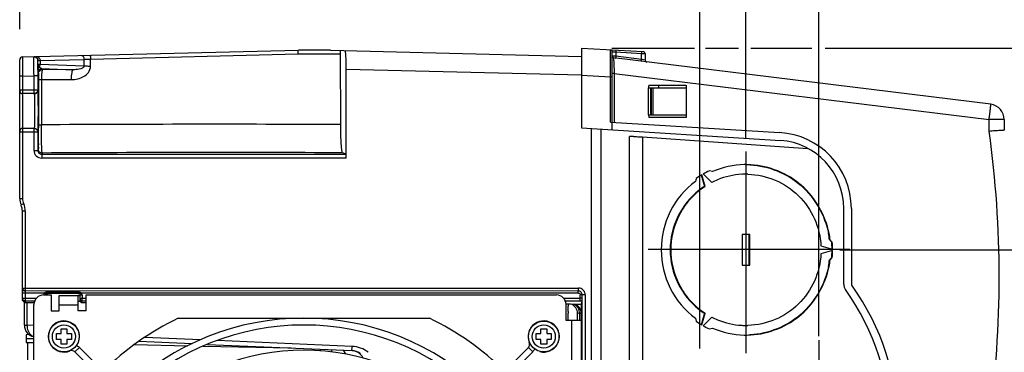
# Model space of a CAD drawing. Header units: inches. Extents: x 0 to 117, y 0 to 83.
# Tile 31 of 70: x 47.59 to 57.64, y 68.52 to 71.91. Entities that reach past the tile are written whole.
import ezdxf

# ---------------------------------------------------------------- set-up
doc = ezdxf.new("R2010")
doc.units = ezdxf.units.IN
doc.header["$LTSCALE"] = 6.431102
doc.header["$MEASUREMENT"] = 0
doc.linetypes.add('CENTER', pattern=[0.6, 0.375, -0.075, 0.075, -0.075])
doc.layers.get('0').update_dxf_attribs({"linetype": 'CONTINUOUS'})
doc.layers.add('DEFAULT_1', color=7, linetype='CENTER')
doc.styles.get("Standard").update_dxf_attribs({"font": 'txt', "width": 0.8})
doc.dimstyles.new('DIMSTYLE_2', dxfattribs={"dimtxt": 0.78125, "dimasz": 0.7, "dimexe": 0.18, "dimexo": 0.0625, "dimgap": 0.09, "dimtad": 1, "dimdec": 0, "dimzin": 4, "dimdsep": 46, "dimtxsty": 'STANDARD', "dimblk": '_FILLED', "dimblk1": '_FILLED', "dimblk2": '_FILLED', "dimcen": 0.09, "dimadec": 0, "dimazin": 0, "dimtfac": 1, "dimtdec": 0, "dimtofl": 0, "dimtmove": 0, "dimatfit": 3, "dimldrblk": '_FILLED', "dimfxl": 1, "dimtolj": 1, "dimtzin": 4, "dimarcsym": 0})

# ---------------------------------------------------------------- blocks, each defined once
blk = doc.blocks.new('_FILLED')
at = {"color": 0, "linetype": 'BYBLOCK'}
blk.add_solid([(0, 0), (-1, 0.143), (-1, -0.143)], dxfattribs=at)
blk = doc.blocks.new('*D3')
at = {"color": 7, "linetype": 'CONTINUOUS'}
for p, q in [((63.344, 68.754), (63.344, 71.147)), ((55.961, 69.562), (63.719, 69.562)), ((63.344, 69.562), (63.344, 68.754)), ((63.344, 67.947), (63.344, 68.754)), ((56.556, 67.947), (63.719, 67.947))]:
    blk.add_line(p, q, dxfattribs=at)
at = {"color": 7, "linetype": 'CONTINUOUS', "xscale": 0.7, "yscale": 0.7, "zscale": 0.7}
for p, rotation in [((63.344, 69.562), 90), ((63.344, 67.947), 270)]:
    blk.add_blockref('_FILLED', p, dxfattribs=dict(at, rotation=rotation))
at = {"color": 7, "linetype": 'CONTINUOUS', "insert": (62.368, 69.897), "char_height": 0.7812, "width": 1.25, "attachment_point": 1, "rotation": 90, "line_spacing_factor": 0.9}
blk.add_mtext('41', dxfattribs=at)
blk = doc.blocks.new('*D4')
at = {"color": 7, "linetype": 'CONTINUOUS'}
for p, q in [((63.344, 67.947), (63.344, 68.947)), ((63.344, 68.947), (63.344, 67.239)), ((56.563, 67.947), (63.719, 67.947)), ((63.344, 64.033), (63.344, 67.239)), ((55.931, 66.53), (63.719, 66.53)), ((63.344, 66.53), (63.344, 64.033))]:
    blk.add_line(p, q, dxfattribs=at)
at = {"color": 7, "linetype": 'CONTINUOUS', "xscale": 0.7, "yscale": 0.7, "zscale": 0.7}
for p, rotation in [((63.344, 67.947), 270), ((63.344, 66.53), 90)]:
    blk.add_blockref('_FILLED', p, dxfattribs=dict(at, rotation=rotation))
at = {"color": 7, "linetype": 'CONTINUOUS', "insert": (62.368, 65.283), "char_height": 0.7812, "width": 1.25, "attachment_point": 3, "rotation": 90, "line_spacing_factor": 0.9}
blk.add_mtext('36', dxfattribs=at)
blk = doc.blocks.new('*D6')
at = {"color": 7, "linetype": 'CONTINUOUS'}
for p, q in [((54.534, 68.553), (54.534, 74.494)), ((55.004, 70.73), (55.004, 74.494)), ((54.534, 74.119), (52.523, 74.119)), ((52.523, 74.119), (54.769, 74.119)), ((56.004, 74.119), (54.769, 74.119)), ((55.004, 74.119), (56.004, 74.119))]:
    blk.add_line(p, q, dxfattribs=at)
at = {"color": 7, "linetype": 'CONTINUOUS', "xscale": 0.7, "yscale": 0.7, "zscale": 0.7}
blk.add_blockref('_FILLED', (54.534, 74.119), dxfattribs=at)
at = {"color": 7, "linetype": 'CONTINUOUS', "xscale": 0.7, "yscale": 0.7, "zscale": 0.7, "rotation": 180}
blk.add_blockref('_FILLED', (55.004, 74.119), dxfattribs=at)
at = {"color": 7, "linetype": 'CONTINUOUS', "insert": (53.773, 75.095), "char_height": 0.7812, "width": 1.25, "attachment_point": 3, "line_spacing_factor": 0.9}
blk.add_mtext('12', dxfattribs=at)
blk = doc.blocks.new('*D7')
at = {"color": 7, "linetype": 'CONTINUOUS'}
for p, q in [((55.004, 70.72), (55.004, 76.369)), ((55.747, 74.495), (55.747, 76.369)), ((55.004, 75.994), (54.004, 75.994)), ((54.004, 75.994), (55.375, 75.994)), ((57.576, 75.994), (55.375, 75.994)), ((55.747, 75.994), (57.576, 75.994)), ((55.747, 68.679), (55.747, 73.822))]:
    blk.add_line(p, q, dxfattribs=at)
at = {"color": 7, "linetype": 'CONTINUOUS', "xscale": 0.7, "yscale": 0.7, "zscale": 0.7}
blk.add_blockref('_FILLED', (55.004, 75.994), dxfattribs=at)
at = {"color": 7, "linetype": 'CONTINUOUS', "xscale": 0.7, "yscale": 0.7, "zscale": 0.7, "rotation": 180}
blk.add_blockref('_FILLED', (55.747, 75.994), dxfattribs=at)
at = {"color": 7, "linetype": 'CONTINUOUS', "insert": (56.326, 76.97), "char_height": 0.7812, "width": 1.25, "attachment_point": 1, "line_spacing_factor": 0.9}
blk.add_mtext('19', dxfattribs=at)
blk = doc.blocks.new('*D8')
at = {"color": 7, "linetype": 'CONTINUOUS'}
for p, q in [((47.588, 71.813), (47.588, 76.369)), ((55.004, 70.694), (55.004, 76.369)), ((47.588, 75.994), (51.296, 75.994)), ((55.004, 75.994), (51.296, 75.994))]:
    blk.add_line(p, q, dxfattribs=at)
at = {"color": 7, "linetype": 'CONTINUOUS', "xscale": 0.7, "yscale": 0.7, "zscale": 0.7, "rotation": 180}
blk.add_blockref('_FILLED', (47.588, 75.994), dxfattribs=at)
at = {"color": 7, "linetype": 'CONTINUOUS', "xscale": 0.7, "yscale": 0.7, "zscale": 0.7}
blk.add_blockref('_FILLED', (55.004, 75.994), dxfattribs=at)
at = {"color": 7, "linetype": 'CONTINUOUS', "insert": (51.296, 76.97), "char_height": 0.7812, "width": 1.875, "attachment_point": 2, "line_spacing_factor": 0.9}
blk.add_mtext('188', dxfattribs=at)
blk = doc.blocks.new('*D9')
at = {"color": 7, "linetype": 'CONTINUOUS'}
for p, q in [((61.469, 70.59), (61.469, 73.259)), ((53.635, 71.619), (54.479, 71.619)), ((54.591, 71.619), (54.928, 71.619)), ((55.052, 71.619), (55.678, 71.619)), ((55.813, 71.619), (61.844, 71.619)), ((61.469, 71.619), (61.469, 70.59)), ((61.469, 69.562), (61.469, 70.59)), ((55.986, 69.562), (61.844, 69.562))]:
    blk.add_line(p, q, dxfattribs=at)
at = {"color": 7, "linetype": 'CONTINUOUS', "xscale": 0.7, "yscale": 0.7, "zscale": 0.7}
for p, rotation in [((61.469, 71.619), 90), ((61.469, 69.562), 270)]:
    blk.add_blockref('_FILLED', p, dxfattribs=dict(at, rotation=rotation))
at = {"color": 7, "linetype": 'CONTINUOUS', "insert": (60.493, 72.009), "char_height": 0.7812, "width": 1.25, "attachment_point": 1, "rotation": 90, "line_spacing_factor": 0.9}
blk.add_mtext('52', dxfattribs=at)

msp = doc.modelspace()

# ---------------------------------------------------------------- linework, layer by layer
at = {"color": 7, "linetype": 'CONTINUOUS'}
for p, q in [((47.616, 71.53), (50.434, 71.599)), ((50.761, 71.599), (50.434, 71.599)), ((50.761, 71.599), (53.323, 71.536)), ((53.323, 71.619), (53.323, 70.806)), ((53.323, 71.619), (53.955, 71.586)), ((53.62, 71.602), (53.62, 71.603)), ((47.588, 70.084), (47.588, 71.501)), ((47.616, 71.53), (47.617, 71.432)), ((47.774, 71.494), (47.796, 71.494)), ((47.774, 71.456), (47.774, 71.493)), ((47.796, 71.494), (48.247, 71.505)), ((47.796, 71.494), (47.796, 71.453)), ((48.246, 71.437), (48.247, 71.505)), ((48.311, 71.434), (48.312, 71.509)), ((48.312, 71.509), (50.431, 71.561)), ((50.431, 71.561), (50.865, 71.561)), ((50.866, 70.84), (50.865, 71.561)), ((53.62, 71.49), (53.621, 71.512)), ((53.62, 71.413), (53.62, 71.49)), ((53.639, 70.786), (53.639, 71.583)), ((53.639, 71.583), (53.675, 71.581)), ((53.675, 71.537), (53.639, 71.539)), ((57.504, 71.047), (53.656, 71.52)), ((53.656, 71.518), (53.656, 71.52)), ((53.657, 71.467), (53.656, 71.518)), ((53.675, 71.581), (53.675, 71.537)), ((53.675, 71.581), (53.937, 71.567)), ((53.937, 71.505), (53.675, 71.537)), ((53.937, 71.505), (53.937, 71.567)), ((53.937, 71.567), (53.965, 71.566)), ((53.944, 71.504), (53.937, 71.505)), ((53.973, 71.498), (53.944, 71.504)), ((53.965, 71.566), (53.973, 71.566)), ((53.973, 71.566), (53.973, 71.498)), ((47.617, 71.432), (47.617, 71.394)), ((47.617, 71.394), (47.617, 71.333)), ((47.773, 71.395), (47.774, 71.47)), ((47.774, 71.456), (47.774, 71.426)), ((47.774, 71.426), (47.775, 71.41)), ((47.775, 71.41), (47.775, 71.406)), ((47.791, 71.426), (47.789, 71.429)), ((48.246, 71.437), (47.796, 71.453)), ((47.815, 71.412), (47.818, 71.402)), ((47.815, 71.412), (48.135, 71.4)), ((48.135, 71.4), (47.818, 71.402)), ((50.922, 70.498), (50.922, 71.406)), ((50.922, 71.406), (53.323, 71.347)), ((53.62, 71.385), (53.62, 71.413)), ((53.657, 71.418), (53.657, 71.467)), ((47.617, 71.333), (47.588, 71.333)), ((47.617, 71.333), (47.734, 71.336)), ((47.617, 71.333), (47.617, 71.157)), ((47.734, 71.156), (47.734, 71.336)), ((47.773, 71.336), (47.734, 71.336)), ((47.773, 71.336), (47.773, 71.195)), ((47.776, 71.373), (47.779, 71.362)), ((47.78, 71.302), (47.779, 70.839)), ((47.78, 71.31), (47.78, 71.302)), ((47.81, 71.301), (47.81, 70.838)), ((47.81, 71.301), (48.117, 71.299)), ((53.323, 71.343), (53.62, 71.328)), ((53.62, 71.357), (53.62, 71.385)), ((53.62, 71.328), (53.62, 71.357)), ((53.62, 70.866), (53.62, 71.328)), ((53.639, 71.328), (53.62, 71.328)), ((53.658, 71.361), (53.639, 71.361)), ((53.658, 71.361), (53.658, 70.864)), ((53.658, 71.361), (57.487, 70.891)), ((47.588, 71.195), (47.773, 71.195)), ((54.009, 70.94), (54.009, 71.215)), ((54.011, 71.243), (54.01, 71.224)), ((54.01, 71.224), (54.01, 71.215)), ((54.01, 71.215), (54.395, 71.215)), ((54.011, 71.243), (54.393, 71.243)), ((54.028, 71.215), (54.028, 70.94)), ((54.04, 70.94), (54.04, 71.215)), ((54.054, 71.215), (54.054, 70.94)), ((54.111, 71.243), (54.111, 71.215)), ((54.393, 71.243), (54.393, 70.912)), ((47.734, 71.156), (47.617, 71.156)), ((47.617, 71.147), (47.617, 70.084)), ((54.009, 70.94), (54.395, 70.94)), ((54.01, 70.94), (54.011, 70.912)), ((54.393, 70.912), (54.011, 70.912)), ((57.487, 70.771), (57.487, 70.891)), ((57.642, 70.891), (57.487, 70.891)), ((57.642, 70.891), (57.642, 70.782)), ((47.617, 70.802), (47.734, 70.802)), ((47.734, 70.577), (47.734, 70.802)), ((47.779, 70.839), (47.779, 70.808)), ((53.323, 70.806), (55.356, 70.679)), ((53.422, 70.8), (53.422, 62.89)), ((53.521, 70.794), (53.521, 62.896)), ((53.62, 70.866), (55.345, 70.758)), ((47.773, 70.762), (47.588, 70.762)), ((47.773, 70.762), (47.773, 70.577)), ((53.816, 63.011), (53.816, 70.719)), ((53.855, 70.719), (53.816, 70.719)), ((53.925, 70.715), (53.934, 70.715)), ((53.934, 70.715), (53.946, 70.714)), ((53.946, 70.714), (53.946, 63.015)), ((53.946, 70.714), (55.635, 70.597)), ((47.734, 70.577), (47.773, 70.577)), ((47.817, 70.55), (47.812, 70.538)), ((47.812, 70.538), (47.812, 70.498)), ((47.812, 70.538), (50.92, 70.538)), ((50.922, 70.498), (47.812, 70.498)), ((50.92, 70.538), (50.884, 70.553)), ((54.495, 70.29), (54.487, 70.26)), ((54.548, 70.328), (54.58, 70.209)), ((54.586, 70.209), (54.554, 70.328)), ((54.568, 70.336), (54.655, 70.249)), ((54.661, 70.36), (54.631, 70.368)), ((54.58, 70.209), (54.586, 70.209)), ((47.588, 70.084), (47.617, 70.084)), ((47.628, 70.032), (47.601, 70.02)), ((56.001, 69.984), (56.001, 69.212)), ((56.08, 69.984), (56.08, 69.212)), ((47.615, 69.06), (47.615, 69.955)), ((47.645, 69.955), (47.615, 69.955)), ((47.645, 69.955), (47.645, 69.142)), ((54.964, 69.719), (54.964, 69.404)), ((55.043, 69.719), (54.964, 69.719)), ((55.037, 69.404), (55.037, 69.719)), ((55.043, 69.404), (55.043, 69.719)), ((55.77, 69.601), (55.888, 69.569)), ((55.863, 69.662), (55.857, 69.662)), ((55.86, 69.659), (55.879, 69.64)), ((55.885, 69.64), (55.863, 69.662)), ((55.888, 69.554), (55.77, 69.522)), ((55.879, 69.483), (55.86, 69.464)), ((55.863, 69.461), (55.885, 69.483)), ((54.964, 69.404), (55.043, 69.404)), ((55.857, 69.461), (55.863, 69.461)), ((47.615, 69.171), (53.293, 69.171)), ((47.838, 69.121), (47.615, 69.121)), ((53.292, 69.141), (47.645, 69.142)), ((47.645, 69.141), (47.645, 69.038)), ((47.832, 69.101), (47.91, 69.101)), ((47.841, 69.123), (47.838, 69.121)), ((47.855, 69.111), (47.838, 69.121)), ((47.871, 69.12), (47.871, 69.131)), ((48.186, 69.131), (47.871, 69.131)), ((48.186, 69.12), (47.871, 69.12)), ((48.183, 69.117), (47.874, 69.117)), ((47.91, 69.101), (47.91, 68.938)), ((47.989, 68.938), (47.989, 69.095)), ((47.989, 69.095), (48.202, 69.095)), ((48.186, 69.12), (48.186, 69.131)), ((48.186, 68.938), (48.186, 69.095)), ((48.219, 69.121), (48.202, 69.111)), ((48.202, 69.097), (48.202, 69.044)), ((48.205, 69.068), (48.205, 69.1)), ((48.225, 69.1), (48.205, 69.1)), ((53.293, 69.121), (48.219, 69.121)), ((48.225, 69.1), (48.225, 69.068)), ((48.265, 68.938), (48.265, 69.101)), ((48.265, 69.101), (53.068, 69.101)), ((53.292, 69.121), (53.293, 69.171)), ((53.362, 69.102), (53.312, 69.101)), ((53.312, 69.038), (53.312, 69.101)), ((53.331, 63.352), (53.332, 69.102)), ((53.362, 69.102), (53.362, 63.352)), ((47.615, 69.068), (47.758, 69.068)), ((47.635, 68.792), (47.635, 69.026)), ((47.645, 69.038), (47.644, 69.026)), ((47.74, 69.038), (47.645, 69.038)), ((47.662, 69.026), (47.662, 68.792)), ((47.733, 63.451), (47.733, 69.003)), ((48.186, 68.997), (47.989, 68.997)), ((48.186, 69.036), (48.202, 69.036)), ((48.205, 69.058), (48.202, 69.044)), ((48.205, 69.068), (48.265, 69.068)), ((48.205, 69.068), (48.205, 69.058)), ((48.222, 69.024), (48.225, 69.038)), ((48.222, 69.024), (48.265, 69.024)), ((48.225, 69.038), (48.225, 69.068)), ((48.265, 69.038), (48.225, 69.038)), ((53.142, 69.068), (53.312, 69.068)), ((53.312, 69.038), (53.159, 69.038)), ((53.166, 69.003), (53.166, 68.845)), ((53.188, 69.006), (53.189, 68.986)), ((53.255, 69.007), (53.324, 69.007)), ((53.324, 69.007), (53.33, 69.039)), ((53.324, 63.447), (53.324, 69.007)), ((47.91, 68.938), (47.989, 68.938)), ((48.265, 68.938), (48.186, 68.938)), ((53.189, 68.931), (53.189, 68.914)), ((53.284, 68.845), (53.284, 68.914)), ((53.296, 68.913), (53.285, 68.914)), ((53.304, 68.913), (53.296, 68.913)), ((53.304, 68.913), (53.304, 68.845)), ((53.324, 68.913), (53.304, 68.913)), ((54.58, 68.914), (54.548, 68.795)), ((54.554, 68.795), (54.586, 68.914)), ((54.655, 68.874), (54.568, 68.787)), ((54.586, 68.914), (54.58, 68.914)), ((47.635, 68.792), (47.662, 68.792)), ((47.733, 68.789), (47.662, 68.792)), ((49.207, 68.865), (51.772, 68.865)), ((53.166, 68.845), (53.324, 68.845)), ((53.225, 63.609), (53.225, 68.845)), ((54.487, 68.864), (54.495, 68.833)), ((47.684, 68.696), (47.654, 68.695)), ((47.654, 68.695), (47.654, 68.617)), ((47.666, 68.712), (47.666, 68.695)), ((47.962, 68.647), (47.962, 68.706)), ((47.962, 68.706), (48.01, 68.706)), ((48.01, 68.706), (48.01, 68.754)), ((48.01, 68.754), (48.069, 68.754)), ((48.069, 68.754), (48.069, 68.706)), ((48.069, 68.706), (48.116, 68.706)), ((48.116, 68.706), (48.116, 68.647)), ((52.862, 68.647), (52.862, 68.706)), ((52.862, 68.706), (52.91, 68.706)), ((52.91, 68.706), (52.91, 68.754)), ((52.91, 68.754), (52.969, 68.754)), ((52.969, 68.754), (52.969, 68.706)), ((52.969, 68.706), (53.016, 68.706)), ((53.016, 68.706), (53.016, 68.647)), ((54.631, 68.755), (54.661, 68.763)), ((47.654, 68.656), (47.733, 68.658)), ((47.733, 68.654), (47.654, 68.656)), ((47.654, 68.617), (47.733, 68.615)), ((47.666, 68.617), (47.666, 68.243)), ((48.01, 68.647), (47.962, 68.647)), ((48.01, 68.6), (48.01, 68.647)), ((48.069, 68.6), (48.01, 68.6)), ((48.069, 68.647), (48.069, 68.6)), ((48.116, 68.647), (48.069, 68.647)), ((48.758, 68.594), (49.304, 68.582)), ((48.804, 68.628), (49.349, 68.604)), ((49.433, 68.643), (48.865, 68.668)), ((49.462, 68.579), (50.358, 68.56)), ((49.507, 68.597), (50.981, 68.533)), ((50.982, 68.576), (49.604, 68.636)), ((52.794, 68.616), (52.792, 68.616)), ((52.91, 68.647), (52.862, 68.647)), ((52.91, 68.6), (52.91, 68.647)), ((52.969, 68.6), (52.91, 68.6)), ((52.969, 68.647), (52.969, 68.6)), ((53.016, 68.647), (52.969, 68.647)), ((48.1, 68.532), (48.1, 68.53)), ((48.197, 68.564), (48.152, 68.52)), ((48.152, 68.52), (50.269, 66.402)), ((48.197, 68.564), (50.314, 66.447)), ((50.658, 68.531), (50.658, 68.547)), ((52.782, 68.564), (50.665, 66.447)), ((52.826, 68.52), (50.709, 66.402)), ((50.773, 68.542), (50.773, 68.52)), ((52.826, 68.52), (52.782, 68.564))]:
    msp.add_line(p, q, dxfattribs=at)
msp.add_lwpolyline([(47.774, 71.493), (47.774, 71.493), (47.774, 71.493), (47.774, 71.494), (47.774, 71.494), (47.774, 71.494), (47.774, 71.494), (47.774, 71.494), (47.774, 71.494), (47.774, 71.494)], dxfattribs=at)
for centre, radius in [((48.039, 68.677), 0.157), ((48.039, 68.677), 0.118), ((52.939, 68.677), 0.157), ((52.939, 68.677), 0.118)]:
    msp.add_circle(centre, radius, dxfattribs=at)
for centre, radius, start, end in [((53.619, 71.583), 0.0197, 0.045, 86.9797), ((47.617, 71.501), 0.0295, 91.4, 179.9839), ((47.735, 71.494), 0.0393, 359.9289, 91.3751), ((53.658, 71.539), 0.0197, 180, 263), ((53.954, 71.566), 0.0197, 0, 87), ((53.993, 71.498), 0.0197, 180, 263), ((65.014, 71.336), 17.242, 179.8052, 180.0009), ((67.403, 71.579), 13.746, 180.6731, 180.8286), ((47.814, 71.373), 0.0388, 169.3903, 179.9347), ((57.224, 71.434), 3.567, 180.8661, 181.1741), ((47.617, 71.186), 0.0295, 180.0016, 270), ((47.736, 71.195), 0.0394, 269.9808, 0.0214), ((51.732, 71.617), 5.801, 353.3996, 353.7505), ((57.484, 70.891), 0.157, 0, 83), ((48.602, 71.982), 8.951, 353.0022, 353.1335), ((49.403, 71.886), 8.145, 353.128, 353.4068), ((47.617, 70.772), 0.0295, 90, 179.9997), ((47.736, 70.762), 0.0394, 359.9787, 90.0191), ((47.733, 70.762), 0.0395, 35.001, 44.9781), ((24.464, 70.837), 23.316, 359.6495, 359.9279), ((49.568, -248.933), 319.776, 89.76745, 90.31505), ((36.332, 70.769), 11.448, 359.3944, 359.6308), ((55.305, 69.984), 0.775, 0.0242, 86.9898), ((46.723, 69.286), 10.867, 352.1441, 7.8559), ((47.816, 70.59), 0.0389, 180.0791, 190.6095), ((55.305, 69.984), 0.697, 0, 85.817), ((47.812, 70.577), 0.0787, 179.9896, 269.9888), ((47.812, 70.577), 0.0393, 179.9349, 270.0128), ((49.56, -214.08), 284.635, 89.73332, 90.35086), ((55.004, 69.571), 0.861, 89.9877, 91.0762), ((55.004, 69.572), 0.859, 86.6123, 89.9883), ((55.005, 69.568), 0.884, 120.6449, 125.2252), ((55.004, 69.568), 0.883, 115.0437, 119.628), ((55.005, 69.564), 0.77, 93.3103, 112.2619), ((55.004, 69.57), 0.763, 89.9881, 93.2327), ((55.004, 69.572), 0.761, 88.4584, 89.9873), ((54.998, 69.568), 0.766, 123.1065, 127.9525), ((55.005, 69.567), 0.766, 123.4833, 127.9514), ((55.001, 69.573), 0.76, 123.0994, 123.4776), ((55.003, 69.569), 0.764, 112.3113, 117.166), ((47.745, 70.084), 0.157, 180, 204.1468), ((47.745, 70.084), 0.128, 180, 204.1468), ((55.004, 69.562), 0.774, 128.0187, 231.9817), ((55.01, 69.562), 0.774, 128.0183, 231.9813), ((47.458, 69.955), 0.157, 0, 24.1468), ((47.458, 69.955), 0.187, 0, 24.1468), ((54.99, 69.562), 0.873, 6.6212, 11.1116), ((54.996, 69.562), 0.873, 6.6212, 11.1119), ((54.988, 69.562), 0.895, 0.5043, 5.0494), ((54.994, 69.562), 0.895, 0.5043, 5.0494), ((54.988, 69.562), 0.895, 354.9506, 359.4957), ((54.994, 69.562), 0.895, 354.9506, 359.4957), ((54.99, 69.561), 0.873, 348.8881, 353.3788), ((54.996, 69.561), 0.873, 348.8884, 353.3788), ((56.1, 69.212), 0.0984, 180, 215.7837), ((56.1, 69.212), 0.0197, 180, 215.7837), ((54.072, 67.751), 2.48, 324.1961, 35.7837), ((47.644, 69.171), 0.0292, 180.0585, 190.182), ((47.645, 69.17), 0.0292, 259.8249, 269.9416), ((47.832, 69.003), 0.0984, 90, 180), ((53.068, 69.003), 0.0984, 0, 90), ((53.293, 69.102), 0.0689, 359.9951, 90.0058), ((53.293, 69.102), 0.0393, 359.9334, 90.0666), ((54.072, 67.751), 2.402, 324.1961, 35.7837), ((47.644, 69.068), 0.0287, 180.0595, 190.2654), ((47.653, 69.06), 0.0382, 179.9976, 186.5375), ((47.691, 86.362), 17.337, 269.8448, 270.1395), ((50.181, 68.963), 3.008, 0.2167, 0.4305), ((47.122, 68.953), 6.067, 359.7944, 0.2056), ((53.186, 68.914), 0.0984, 360, 69.2955), ((53.225, 68.913), 0.0984, 0, 72.7207), ((38.124, 68.982), 15.064, 359.4802, 359.7413), ((53.198, 68.914), 0.106, 13.5568, 20.5346), ((53.195, 68.913), 0.109, 359.8134, 13.5757), ((54.998, 69.556), 0.766, 232.0478, 236.8935), ((55.005, 69.556), 0.766, 232.0483, 236.5167), ((55.001, 69.55), 0.76, 236.5224, 236.9006), ((55.003, 69.554), 0.764, 242.834, 247.6884), ((47.753, 68.792), 0.118, 180, 260.4044), ((47.815, 68.789), 0.152, 178.9642, 189.8289), ((48.039, 68.677), 0.159, 345, 292.6073), ((50.489, 66.227), 2.933, 115.93, 134.3841), ((50.489, 66.227), 2.638, 45.6846, 134.3155), ((50.489, 66.227), 2.567, 45.7035, 134.2965), ((50.489, 66.227), 2.933, 45.6172, 64.07), ((52.939, 68.677), 0.159, 255, 202.6073), ((55.005, 69.555), 0.884, 234.7751, 239.3551), ((55.004, 69.554), 0.883, 240.3721, 244.9566), ((55.005, 69.56), 0.77, 247.7377, 266.6885), ((55.004, 69.553), 0.763, 266.7661, 270.0119), ((55.004, 69.551), 0.761, 270.0127, 271.5402), ((55.004, 69.552), 0.861, 268.9248, 270.0124), ((55.004, 69.551), 0.859, 270.0117, 273.3888), ((48.119, 68.486), 0.11, 45, 63.9033), ((50.969, 68.281), 0.295, 52.7369, 87.4854), ((52.748, 68.597), 0.0472, 315, 22.6073), ((48.119, 68.486), 0.0472, 45, 112.6073), ((50.489, 66.227), 2.311, 45.7814, 134.2186), ((50.843, 68.471), 0.0787, 19.5444, 56.735), ((50.974, 68.376), 0.157, 52.7402, 87.5), ((50.975, 68.405), 0.128, 79.1334, 87.4676), ((52.748, 68.597), 0.11, 315, 333.9033)]:
    msp.add_arc(centre, radius, start, end, dxfattribs=at)
for centre, major_axis, ratio, start_param, end_param in [((50.911, 71.406), (0, 0.189), 0.061144, -1.572296, -0.0015), ((50.92, 70.498), (0, 0.0394), 0.061163, -1.570796, -0.02618), ((48.222, 69.044), (0, 0.0199), 0.991111, 1.570796, 3.138176), ((52.107, 69.007), (1.589, -0.006), 0.002265, 7.046686, 7.123989)]:
    msp.add_ellipse(centre, major_axis=major_axis, ratio=ratio, start_param=start_param, end_param=end_param, dxfattribs=at)
for points, knots in [([(50.431, 71.561), (50.431, 71.57), (50.43, 71.583), (50.432, 71.593), (50.433, 71.599), (50.434, 71.599)], [0, 0, 0, 0, 0.700392, 0.906196, 1, 1, 1, 1]), ([(50.865, 71.561), (50.865, 71.564), (50.865, 71.576), (50.865, 71.588), (50.864, 71.596)], [0, 0, 0, 0, 0.321705, 1, 1, 1, 1]), ([(53.621, 71.512), (53.621, 71.524), (53.62, 71.553), (53.621, 71.583), (53.62, 71.602)], [0, 0, 0, 0, 0.381711, 1, 1, 1, 1]), ([(53.675, 71.6), (53.677, 71.6), (53.674, 71.59), (53.676, 71.585), (53.675, 71.581)], [0, 0, 0, 0, 0.295118, 1, 1, 1, 1]), ([(47.734, 71.336), (47.733, 71.381), (47.732, 71.441), (47.734, 71.506), (47.733, 71.527), (47.734, 71.533)], [0, 0, 0, 0, 0.689957, 0.909942, 1, 1, 1, 1]), ([(47.762, 71.534), (47.771, 71.534), (47.79, 71.524), (47.796, 71.504), (47.796, 71.494)], [0, 0, 0, 0, 0.464685, 1, 1, 1, 1]), ([(47.774, 71.47), (47.774, 71.473), (47.774, 71.481), (47.773, 71.489), (47.774, 71.493)], [0, 0, 0, 0, 0.400241, 1, 1, 1, 1]), ([(48.247, 71.505), (48.247, 71.515), (48.241, 71.535), (48.222, 71.545), (48.214, 71.545)], [0, 0, 0, 0, 0.533209, 1, 1, 1, 1]), ([(48.247, 71.505), (48.251, 71.506), (48.273, 71.507), (48.295, 71.508), (48.312, 71.509)], [0, 0, 0, 0, 0.197501, 1, 1, 1, 1]), ([(48.305, 71.547), (48.306, 71.547), (48.308, 71.542), (48.311, 71.53), (48.312, 71.518), (48.312, 71.509)], [0, 0, 0, 0, 0.10341, 0.309702, 1, 1, 1, 1]), ([(53.675, 71.537), (53.675, 71.532), (53.676, 71.528), (53.672, 71.518), (53.674, 71.517)], [0, 0, 0, 0, 0.704951, 1, 1, 1, 1]), ([(53.936, 71.485), (53.934, 71.486), (53.937, 71.496), (53.936, 71.5), (53.937, 71.505)], [0, 0, 0, 0, 0.294812, 1, 1, 1, 1]), ([(53.936, 71.587), (53.938, 71.586), (53.936, 71.576), (53.937, 71.571), (53.937, 71.567)], [0, 0, 0, 0, 0.295406, 1, 1, 1, 1]), ([(47.796, 71.453), (47.79, 71.454), (47.785, 71.455), (47.775, 71.454), (47.774, 71.456)], [0, 0, 0, 0, 0.73296, 1, 1, 1, 1]), ([(47.789, 71.429), (47.787, 71.431), (47.78, 71.439), (47.774, 71.448), (47.774, 71.456)], [0, 0, 0, 0, 0.288385, 1, 1, 1, 1]), ([(47.775, 71.406), (47.775, 71.397), (47.776, 71.387), (47.775, 71.375), (47.776, 71.373)], [0, 0, 0, 0, 0.744537, 1, 1, 1, 1]), ([(47.815, 71.412), (47.806, 71.412), (47.788, 71.406), (47.778, 71.389), (47.776, 71.38)], [0, 0, 0, 0, 0.49958, 1, 1, 1, 1]), ([(47.815, 71.412), (47.808, 71.413), (47.799, 71.417), (47.793, 71.424), (47.791, 71.426)], [0, 0, 0, 0, 0.699391, 1, 1, 1, 1]), ([(47.818, 71.402), (47.816, 71.401), (47.815, 71.387), (47.812, 71.369), (47.811, 71.337), (47.81, 71.313), (47.81, 71.301)], [0, 0, 0, 0, 0.088124, 0.306507, 0.626402, 1, 1, 1, 1]), ([(48.117, 71.299), (48.159, 71.3), (48.226, 71.313), (48.293, 71.369), (48.31, 71.412), (48.311, 71.434)], [0, 0, 0, 0, 0.497078, 0.748411, 1, 1, 1, 1]), ([(48.117, 71.299), (48.117, 71.312), (48.117, 71.335), (48.121, 71.367), (48.125, 71.387), (48.131, 71.4), (48.135, 71.4)], [0, 0, 0, 0, 0.362699, 0.675913, 0.895462, 1, 1, 1, 1]), ([(48.246, 71.437), (48.243, 71.416), (48.19, 71.402), (48.155, 71.4), (48.135, 71.4)], [0, 0, 0, 0, 0.504359, 1, 1, 1, 1]), ([(48.311, 71.434), (48.304, 71.434), (48.283, 71.435), (48.261, 71.436), (48.246, 71.437)], [0, 0, 0, 0, 0.292222, 1, 1, 1, 1]), ([(47.779, 71.362), (47.781, 71.358), (47.778, 71.34), (47.78, 71.322), (47.78, 71.31)], [0, 0, 0, 0, 0.291837, 1, 1, 1, 1]), ([(47.78, 71.302), (47.78, 71.301), (47.784, 71.302), (47.789, 71.301), (47.799, 71.301), (47.806, 71.301), (47.81, 71.301)], [0, 0, 0, 0, 0.075774, 0.284658, 0.605099, 1, 1, 1, 1]), ([(47.776, 70.762), (47.777, 70.762), (47.775, 70.771), (47.777, 70.78), (47.776, 70.802), (47.777, 70.828), (47.777, 70.86), (47.778, 70.911), (47.778, 70.979), (47.778, 71.047), (47.777, 71.098), (47.777, 71.13), (47.776, 71.156), (47.777, 71.178), (47.775, 71.186), (47.777, 71.196), (47.776, 71.195)], [0, 0, 0, 0, 0.00967, 0.038114, 0.084337, 0.146507, 0.22226, 0.30869, 0.500004, 0.691315, 0.777745, 0.853504, 0.915668, 0.96189, 0.990353, 1, 1, 1, 1]), ([(47.736, 71.156), (47.737, 71.156), (47.736, 71.149), (47.738, 71.141), (47.737, 71.124), (47.738, 71.103), (47.738, 71.076), (47.738, 71.034), (47.738, 70.979), (47.738, 70.923), (47.738, 70.882), (47.738, 70.855), (47.737, 70.834), (47.738, 70.816), (47.736, 70.809), (47.737, 70.802), (47.736, 70.802)], [0, 0, 0, 0, 0.00968, 0.038127, 0.084342, 0.146504, 0.222251, 0.308676, 0.49998, 0.691286, 0.777715, 0.853474, 0.915645, 0.961869, 0.990319, 1, 1, 1, 1]), ([(57.498, 70.986), (57.499, 70.995), (57.5, 71.009), (57.504, 71.03), (57.502, 71.039), (57.505, 71.047), (57.504, 71.047)], [0, 0, 0, 0, 0.419214, 0.735673, 0.932423, 1, 1, 1, 1]), ([(47.779, 70.839), (47.78, 70.839), (47.784, 70.839), (47.789, 70.838), (47.799, 70.839), (47.806, 70.838), (47.81, 70.838)], [0, 0, 0, 0, 0.075758, 0.284632, 0.605083, 1, 1, 1, 1]), ([(47.817, 70.55), (47.815, 70.552), (47.816, 70.561), (47.813, 70.577), (47.813, 70.604), (47.811, 70.655), (47.811, 70.734), (47.81, 70.802), (47.81, 70.838)], [0, 0, 0, 0, 0.023563, 0.082276, 0.174521, 0.297478, 0.61818, 1, 1, 1, 1]), ([(50.884, 70.553), (50.882, 70.554), (50.88, 70.563), (50.877, 70.579), (50.874, 70.606), (50.87, 70.657), (50.867, 70.736), (50.866, 70.804), (50.866, 70.84)], [0, 0, 0, 0, 0.025858, 0.084974, 0.176995, 0.299471, 0.619126, 1, 1, 1, 1]), ([(57.642, 70.782), (57.642, 70.781), (57.636, 70.783), (57.629, 70.78), (57.614, 70.78), (57.595, 70.779), (57.572, 70.777), (57.536, 70.775), (57.507, 70.773), (57.487, 70.771)], [0, 0, 0, 0, 0.019248, 0.075982, 0.168269, 0.292302, 0.443546, 0.616421, 1, 1, 1, 1]), ([(53.855, 70.719), (53.86, 70.719), (53.884, 70.717), (53.907, 70.716), (53.925, 70.715)], [0, 0, 0, 0, 0.220435, 1, 1, 1, 1]), ([(47.779, 70.648), (47.778, 70.634), (47.777, 70.615), (47.779, 70.595), (47.777, 70.59)], [0, 0, 0, 0, 0.724859, 1, 1, 1, 1]), ([(47.817, 70.55), (47.808, 70.55), (47.789, 70.557), (47.78, 70.574), (47.778, 70.583)], [0, 0, 0, 0, 0.499574, 1, 1, 1, 1]), ([(55.048, 70.43), (55.235, 70.419), (55.611, 70.267), (55.81, 69.914), (55.846, 69.73)], [0, 0, 0, 0, 0.499134, 1, 1, 1, 1]), ([(55.852, 69.73), (55.816, 69.914), (55.617, 70.267), (55.241, 70.419), (55.054, 70.43)], [0, 0, 0, 0, 0.500866, 1, 1, 1, 1]), ([(55.024, 70.333), (55.119, 70.33), (55.31, 70.289), (55.552, 70.127), (55.719, 69.887), (55.765, 69.697), (55.77, 69.601)], [0, 0, 0, 0, 0.249385, 0.499128, 0.749357, 1, 1, 1, 1]), ([(54.487, 70.26), (54.38, 70.18), (54.201, 69.966), (54.107, 69.562), (54.201, 69.157), (54.38, 68.943), (54.487, 68.864)], [0, 0, 0, 0, 0.249755, 0.5, 0.750245, 1, 1, 1, 1]), ([(55.77, 69.522), (55.765, 69.426), (55.719, 69.236), (55.552, 68.996), (55.31, 68.834), (55.119, 68.793), (55.024, 68.79)], [0, 0, 0, 0, 0.250643, 0.500872, 0.750615, 1, 1, 1, 1]), ([(55.846, 69.393), (55.81, 69.209), (55.611, 68.856), (55.235, 68.704), (55.048, 68.693)], [0, 0, 0, 0, 0.500866, 1, 1, 1, 1]), ([(55.054, 68.693), (55.241, 68.704), (55.617, 68.856), (55.816, 69.209), (55.852, 69.393)], [0, 0, 0, 0, 0.499134, 1, 1, 1, 1]), ([(47.871, 69.12), (47.868, 69.12), (47.862, 69.121), (47.858, 69.114), (47.858, 69.111)], [0, 0, 0, 0, 0.508783, 1, 1, 1, 1]), ([(48.182, 69.117), (48.187, 69.117), (48.199, 69.115), (48.202, 69.103), (48.202, 69.097)], [0, 0, 0, 0, 0.500564, 1, 1, 1, 1]), ([(48.202, 69.11), (48.201, 69.113), (48.198, 69.119), (48.191, 69.119), (48.188, 69.117)], [0, 0, 0, 0, 0.50809, 1, 1, 1, 1]), ([(53.331, 69.074), (53.331, 69.072), (53.323, 69.068), (53.316, 69.068), (53.312, 69.068)], [0, 0, 0, 0, 0.340807, 1, 1, 1, 1]), ([(53.33, 69.039), (53.33, 69.04), (53.331, 69.052), (53.331, 69.064), (53.331, 69.074)], [0, 0, 0, 0, 0.124814, 1, 1, 1, 1]), ([(47.644, 69.026), (47.636, 69.026), (47.622, 69.034), (47.616, 69.049), (47.615, 69.056)], [0, 0, 0, 0, 0.539284, 1, 1, 1, 1]), ([(47.665, 68.763), (47.668, 68.743), (47.682, 68.706), (47.716, 68.681), (47.733, 68.676)], [0, 0, 0, 0, 0.535413, 1, 1, 1, 1]), ([(50.981, 68.533), (50.98, 68.533), (50.982, 68.539), (50.98, 68.545), (50.982, 68.559), (50.982, 68.57), (50.982, 68.576)], [0, 0, 0, 0, 0.06599, 0.26066, 0.576533, 1, 1, 1, 1]), ([(51.097, 68.457), (51.091, 68.466), (51.068, 68.501), (51.03, 68.525), (50.999, 68.531)], [0, 0, 0, 0, 0.260819, 1, 1, 1, 1])]:
    msp.add_open_spline(points, degree=3, knots=knots, dxfattribs=at)
for points in [[(47.734, 71.533), (47.749, 71.533), (47.766, 71.521), (47.772, 71.507)], [(47.772, 71.507), (47.773, 71.503), (47.774, 71.498), (47.774, 71.493)], [(47.775, 71.406), (47.775, 71.415), (47.781, 71.424), (47.789, 71.429)], [(47.779, 71.362), (47.779, 71.377), (47.791, 71.394), (47.805, 71.399)], [(47.796, 71.453), (47.796, 71.446), (47.794, 71.436), (47.788, 71.433)], [(47.805, 71.399), (47.809, 71.401), (47.814, 71.402), (47.818, 71.402)], [(47.773, 71.195), (47.773, 71.185), (47.769, 71.175), (47.761, 71.168)], [(47.761, 71.168), (47.754, 71.16), (47.744, 71.156), (47.734, 71.156)], [(47.734, 70.802), (47.744, 70.802), (47.754, 70.797), (47.761, 70.79)], [(47.766, 70.785), (47.77, 70.778), (47.773, 70.77), (47.773, 70.762)], [(54.987, 70.431), (54.876, 70.429), (54.763, 70.405), (54.661, 70.36)], [(47.615, 69.17), (47.615, 69.158), (47.627, 69.143), (47.64, 69.141)], [(47.645, 69.142), (47.632, 69.142), (47.618, 69.154), (47.616, 69.166)], [(47.838, 69.121), (47.835, 69.115), (47.831, 69.108), (47.834, 69.102)], [(47.871, 69.131), (47.861, 69.131), (47.85, 69.129), (47.841, 69.123)], [(47.852, 69.1), (47.852, 69.104), (47.853, 69.108), (47.855, 69.111)], [(47.855, 69.098), (47.855, 69.104), (47.857, 69.11), (47.861, 69.114)], [(47.861, 69.114), (47.865, 69.116), (47.869, 69.117), (47.874, 69.117)], [(48.21, 69.126), (48.202, 69.129), (48.194, 69.131), (48.186, 69.131)], [(48.202, 69.11), (48.204, 69.107), (48.205, 69.104), (48.205, 69.1)], [(48.219, 69.121), (48.216, 69.123), (48.213, 69.125), (48.21, 69.126)], [(48.225, 69.1), (48.225, 69.107), (48.223, 69.115), (48.218, 69.119)], [(53.293, 69.121), (53.302, 69.121), (53.312, 69.11), (53.312, 69.101)], [(47.645, 69.038), (47.632, 69.038), (47.618, 69.05), (47.616, 69.063)], [(48.205, 69.058), (48.205, 69.051), (48.209, 69.044), (48.215, 69.041)], [(48.215, 69.041), (48.218, 69.039), (48.221, 69.039), (48.225, 69.038)], [(53.251, 69.004), (53.261, 68.999), (53.27, 68.992), (53.278, 68.983)], [(53.278, 68.983), (53.286, 68.974), (53.293, 68.963), (53.297, 68.951)], [(53.33, 69.039), (53.324, 69.039), (53.318, 69.038), (53.312, 69.039)], [(54.661, 68.763), (54.763, 68.718), (54.876, 68.694), (54.987, 68.692)]]:
    msp.add_open_spline(points, degree=3, dxfattribs=at)
at = {"layer": 'DEFAULT_1', "color": 7, "linetype": 'CENTER'}
for p, q in [((55.003, 70.566), (55.003, 68.506)), ((54.005, 69.568), (56.065, 69.568)), ((55.748, 68.638), (55.748, 67.247))]:
    msp.add_line(p, q, dxfattribs=at)

# ---------------------------------------------------------------- dimensions: what is measured, and where the dimension line sits
at = {"color": 7, "linetype": 'CONTINUOUS'}
for base, p1, p2, angle, picture, middle in [((47.588, 75.994), (55.004, 70.694), (47.588, 71.813), 180, '*D8', (50.358, 76.58)), ((54.534, 74.119), (55.004, 70.73), (54.534, 68.553), 180, '*D6', (51.898, 74.705)), ((61.469, 69.562), (53.635, 71.619), (55.986, 69.562), 270, '*D9', (60.884, 72.634)), ((63.344, 67.947), (55.961, 69.562), (56.556, 67.947), 270, '*D3', (62.759, 70.522)), ((63.344, 66.53), (56.563, 67.947), (55.931, 66.53), 270, '*D4', (63.319, 63.541))]:
    dim = msp.add_linear_dim(base=base, p1=p1, p2=p2, angle=angle, dimstyle='DIMSTYLE_2', dxfattribs=at)
    dim.commit()
    dim.dimension.update_dxf_attribs({"geometry": picture, "text_midpoint": middle, "dimtype": 160})
dim = msp.add_linear_dim(base=(55.747, 75.994), p1=(55.004, 70.72), p2=(55.747, 68.679), dimstyle='DIMSTYLE_2', dxfattribs=at)
dim.commit()
dim.dimension.update_dxf_attribs({"geometry": '*D7', "text_midpoint": (56.951, 76.58), "dimtype": 160})

doc.saveas('drawing.dxf')
